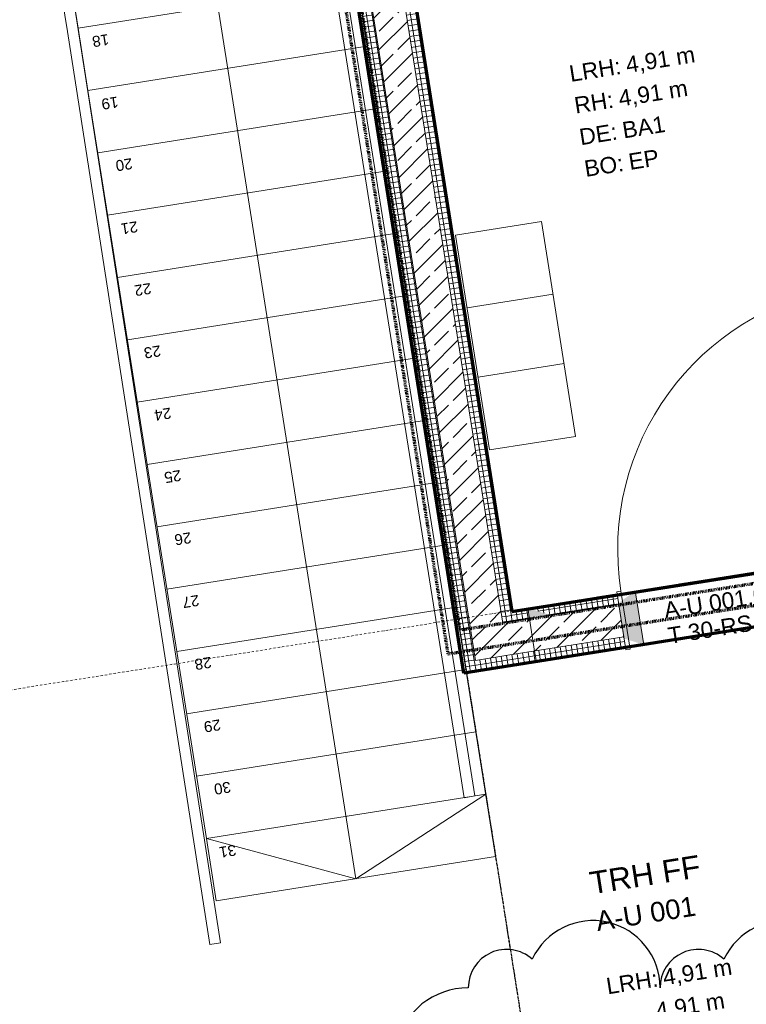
# Model space of a CAD drawing. Header units: millimetres. Extents: x 1523 to 74423, y -42059 to 10268.
# Tile 38 of 77: x 36489 to 39828, y -24454 to -19930. Entities that reach past the tile are written whole.
import ezdxf

# ---------------------------------------------------------------- set-up
doc = ezdxf.new("R2010")
doc.units = ezdxf.units.MM
for name, pattern in [('_Projekt 07 -  _  -  _  -  _  -', [7.5, 3.5, -2, 0, -2]), ('CAx_nichtHalbton', [20001.0584, 10000, -0.5292, 10000, -0.5292]), ('IMPORT-STRICHPUNKT _7_', [20, 10, -5, 0, -5]), ('Rasterlinie', [22.225, 12.7, -3.175, 3.175, -3.175])]:
    doc.linetypes.add(name, pattern=pattern)
for name, color, linetype, lineweight, true_color in [('40 A--Umwehrung', 7, 'Continuous', 13, 0x656565), ('50 A--Möblierung', 7, 'Continuous', 13, 0x656565), ('90 A--Achsraster _1_50_', 7, 'IMPORT-STRICHPUNKT _7_', 13, 0x656565), ('G-____-REVC-OTLN', 1, 'Continuous', 25, 0xff0000), ('Neubau_10 A--Wand innen _tragend_', 7, 'Continuous', 13, 0x656565), ('Neubau_20 A--Gründungsbelag', 7, 'Continuous', 13, 0x656565), ('Neubau_40 A--Treppe', 7, 'Continuous', 13, 0x656565), ('Neubau_40 A--Umwehrung', 7, 'Continuous', 13, 0x656565), ('Neubau_80 A--Raum', 7, 'Continuous', 13, 0x656565), ('Xref_706_5_--_ÜP_-1_000_16_Übersichtsplan UG_IFC 2025_01_13_dwg', 7, 'Continuous', 13, 0x767676), ('XX', 7, 'Continuous', 18, 0x804040)]:
    doc.layers.add(name, color=color, linetype=linetype, lineweight=lineweight, true_color=true_color)
doc.layers.add('S-GRID-____-OTLN', color=7, linetype='Continuous', lineweight=9)
doc.styles.add('Arial', font='arial.ttf', dxfattribs={"height": 75})
doc.styles.add('Arial_5', font='arial.ttf', dxfattribs={"height": 50})
doc.styles.add('Arial_B', font='txt', dxfattribs={"height": 103.174603})
doc.styles.add('Arial_B_1', font='txt', dxfattribs={"height": 90.277778})
pattern_1 = [(131.336, (0, 0), (90.10192, 79.25683), []), (131.336, (-45.05, -39.63), (90.10192, 79.25683), [90, -30])]
pattern_2 = [(5.336, (0, 0), (-2.324905, 24.8916616), []), (95.336, (0, 0), (24.8916616, 2.324905), [])]
pattern_3 = [(95.336, (0, 0), (24.8916616, 2.324905), []), (185.336, (0, 0), (-2.324905, 24.8916616), [])]

# ---------------------------------------------------------------- blocks, each defined once
blk = doc.blocks.new('Xref_706_5_--_ÜP_-1_000_11_Übersichtsplan UG_IFC 2024_09_30_dwg_Tür Ol 1-Fl 27_3-41959623-SuD_-1UG gesamt Plot  - Blatt 1')
at = {"layer": 'Neubau_10 A--Wand innen _tragend_', "color": 9, "true_color": 0xcbcbcb}
blk.add_line((610, 10), (610, 1230), dxfattribs=at)
at = {"layer": 'Neubau_10 A--Wand innen _tragend_', "color": 9, "true_color": 0xcbcbcb, "flags": 128}
for points in [[(-630, -260), (-610, -260), (-610, 10), (-630, 10)], [(-630, -250), (-630, -200), (-630, -50), (-630, 0), (-630, -50), (-630, -200)], [(630, -260), (610, -260), (610, 10), (630, 10)], [(630, -250), (630, -200), (630, -50), (630, 0), (630, -50), (630, -200)]]:
    blk.add_lwpolyline(points, close=True, dxfattribs=at)
at = {"layer": 'Neubau_10 A--Wand innen _tragend_', "color": 9, "true_color": 0xcbcbcb}
blk.add_arc((610, 10), 1220, 90, 180, dxfattribs=at)
blk = doc.blocks.new('Xref_706_5_--_ÜP_-1_000_11_Übersichtsplan UG_IFC 2024_09_30_dwg_Standard-Rastermarker_7-V4-SuD_-1UG gesamt Plot  - Blatt 1')
at = {"layer": '90 A--Achsraster _1_50_', "color": 9, "true_color": 0xcbcbcb}
blk.add_line((0, 0), (53642.7, 0), dxfattribs=at)
blk = doc.blocks.new('Xref_706_5_--_ÜP_-1_000_11_Übersichtsplan UG_IFC 2024_09_30_dwg_Standard-Rastermarker_12-V6-SuD_-1UG gesamt Plot  - Blatt 1')
at = {"layer": '90 A--Achsraster _1_50_', "color": 9, "true_color": 0xcbcbcb}
blk.add_line((507.6, 0), (28500, 0), dxfattribs=at)
blk = doc.blocks.new('Xref_706_5_--_ÜP_-1_000_16_Übersichtsplan UG_IFC 2025_01_13_dwg-35469238-SuD_-1UG gesamt Plot  - Blatt 1')
at = {"layer": 'Neubau_10 A--Wand innen _tragend_', "true_color": 0xededed}
for points in [[(17072.3, -90215.1), (16823.3, -90238.4), (16882.4, -90333.3), (16881, -90318.4), (17037.8, -90303.7), (17040.4, -90297.2)], [(16919.6, -90731.6), (16910.3, -90632), (16869.8, -90736.2), (16889.5, -90734.4)]]:
    blk.add_hatch(color=7, dxfattribs=at).paths.add_polyline_path(points)
at = {"layer": 'Neubau_10 A--Wand innen _tragend_', "true_color": 0xcbcbcb}
h = blk.add_hatch(dxfattribs=at)
h.set_pattern_fill('FP_11', color=9, style=0, pattern_type=2)
h.set_pattern_definition(pattern_3)
h.paths.add_polyline_path([(16869.8, -90736.2), (16910.3, -90632), (16882.4, -90333.3), (16873.6, -90319.1), (16831.2, -90323), (16860.6, -90637.3)])
h.paths.add_polyline_path([(16926.6, -90806.3), (16919.6, -90731.6), (16869.8, -90736.2), (16876.8, -90810.9), (16884.7, -90810.2)])
h = blk.add_hatch(dxfattribs=at)
h.set_pattern_fill('FP_5', color=9, style=0, pattern_type=2)
h.set_pattern_definition(pattern_1)
h.paths.add_polyline_path([(17080.6, -90842.1), (17030.4, -90304.4), (16881, -90318.4), (16931.2, -90856), (16995.4, -90850)])
h = blk.add_hatch(dxfattribs=at)
h.set_pattern_fill('FP_11', color=9, style=0, pattern_type=2)
h.set_pattern_definition(pattern_3)
h.paths.add_polyline_path([(17144.3, -90986.8), (17080.2, -90299.8), (17030.4, -90304.4), (17094.5, -90991.4), (17102.4, -90990.7)])
h = blk.add_hatch(dxfattribs=at)
h.set_pattern_fill('FP_3', color=9, style=0, pattern_type=2)
h.set_pattern_definition(pattern_2)
h.paths.add_polyline_path([(16881.5, -90860.7), (16876.8, -90810.9), (12446.1, -91224.8), (12450.7, -91274.5), (16873.6, -90861.4)])
h = blk.add_hatch(dxfattribs=at)
h.set_pattern_fill('FP_11', color=9, style=0, pattern_type=2)
h.set_pattern_definition(pattern_3)
h.paths.add_polyline_path([(16931.2, -90856), (16926.6, -90806.3), (16876.8, -90810.9), (16923.8, -90849.9)])
h = blk.add_hatch(dxfattribs=at)
h.set_pattern_fill('FP_11', color=9, style=0, pattern_type=2)
h.set_pattern_definition(pattern_3)
h.paths.add_polyline_path([(16931.2, -90856), (16876.8, -90810.9), (16881.5, -90860.7)])
h = blk.add_hatch(dxfattribs=at)
h.set_pattern_fill('FP_5', color=9, style=0, pattern_type=2)
h.set_pattern_definition(pattern_1)
h.paths.add_polyline_path([(17094.5, -90991.4), (17080.6, -90842.1), (16931.2, -90856), (17084.3, -90982.9)])
h = blk.add_hatch(dxfattribs=at)
h.set_pattern_fill('FP_5', color=9, style=0, pattern_type=2)
h.set_pattern_definition(pattern_1)
h.paths.add_polyline_path([(16945.2, -91005.4), (16931.2, -90856), (12450.7, -91274.5), (12464.7, -91423.9), (16921.5, -91007.6)])
h = blk.add_hatch(dxfattribs=at)
h.set_pattern_fill('FP_5', color=9, style=0, pattern_type=2)
h.set_pattern_definition(pattern_1)
h.paths.add_polyline_path([(17094.5, -90991.4), (16931.2, -90856), (16945.2, -91005.4), (16985.7, -91001.6)])
h = blk.add_hatch(dxfattribs=at)
h.set_pattern_fill('FP_3', color=9, style=0, pattern_type=2)
h.set_pattern_definition(pattern_2)
h.paths.add_polyline_path([(17099.2, -91041.2), (17094.5, -90991.4), (12464.7, -91423.9), (12469.3, -91473.7), (17091.3, -91042)])
h = blk.add_hatch(dxfattribs=at)
h.set_pattern_fill('FP_11', color=9, style=0, pattern_type=2)
h.set_pattern_definition(pattern_3)
h.paths.add_polyline_path([(17149, -91036.6), (17144.3, -90986.8), (17094.5, -90991.4), (17141.5, -91030.4)])
h = blk.add_hatch(dxfattribs=at)
h.set_pattern_fill('FP_11', color=9, style=0, pattern_type=2)
h.set_pattern_definition(pattern_3)
h.paths.add_polyline_path([(17149, -91036.6), (17094.5, -90991.4), (17099.2, -91041.2), (17141.1, -91037.3)])
at = {"layer": '40 A--Umwehrung', "color": 9, "true_color": 0xcbcbcb, "flags": 128}
blk.add_lwpolyline([(18314.7, -92243.8), (14085.8, -92628.3), (13883.9, -92647.2), (13916.5, -92988.3), (14105.2, -93000.3), (17168.5, -93196.5), (17142.9, -93144.7), (14108.4, -92950.4), (13962.2, -92941.1), (13938.5, -92692.3), (14090.4, -92678.1), (18319.3, -92293.6)], close=True, dxfattribs=at)
at = {"layer": '50 A--Möblierung', "color": 9, "true_color": 0xcbcbcb}
for p, q in [((15797.2, -90896.7), (15760, -90498.4)), ((15475.2, -90926.8), (15438, -90528.5))]:
    blk.add_line(p, q, dxfattribs=at)
at = {"layer": '50 A--Möblierung', "color": 9, "true_color": 0xcbcbcb, "flags": 128}
blk.add_lwpolyline([(16134, -90865.2), (15138.4, -90958.2), (15101.2, -90560), (16096.8, -90466.9)], close=True, dxfattribs=at)
at = {"layer": 'Neubau_10 A--Wand innen _tragend_', "color": 9, "true_color": 0xcbcbcb}
blk.add_line((17072.3, -90215.1), (16823.3, -90238.4), dxfattribs=at)
at = {"layer": 'Neubau_10 A--Wand innen _tragend_', "color": 9, "true_color": 0xcbcbcb, "flags": 128}
for points in [[(12450.7, -91274.5), (16931.2, -90856), (16926.6, -90806.3), (16881, -90318.4)], [(12464.7, -91423.9), (17094.5, -90991.4), (17080.6, -90842.1), (17030.4, -90304.4)], [(17080.2, -90299.8), (16831.2, -90323), (16869.8, -90736.2), (16919.6, -90731.6), (17069, -90717.6), (17118.8, -90713), (17080.2, -90299.8)], [(16869.8, -90736.2), (16876.8, -90810.9), (12446.1, -91224.8), (12450.7, -91274.5), (12464.7, -91423.9), (12469.3, -91473.7), (17099.2, -91041.2), (17149, -91036.6), (17118.8, -90713)]]:
    blk.add_lwpolyline(points, dxfattribs=at)
at = {"layer": 'Neubau_20 A--Gründungsbelag', "color": 9, "true_color": 0xcbcbcb, "flags": 128}
blk.add_lwpolyline([(18077.2, -94557.3), (20505.4, -94712.8), (20112.7, -90508.6), (19926.7, -88517.3), (16939.7, -88796.3), (16963, -89045.2), (16714.1, -89068.5), (16831.2, -90323), (17080.2, -90299.8), (17125.7, -90787.7), (17125.7, -90787.6), (17149, -91036.6), (12469.3, -91473.7), (12725.4, -94214.7)], dxfattribs=at)
blk.add_lwpolyline([(12675.1, -91203.4), (16876.8, -90810.9), (16690.8, -88819.6), (12489.1, -89212)], close=True, dxfattribs=at)
at = {"layer": 'Neubau_40 A--Treppe', "color": 9, "true_color": 0xcbcbcb}
for p, q in [((16556.6, -91091.9), (16677.5, -92386.3)), ((16100, -92440.2), (15979.1, -91145.8)), ((16267.8, -91118.9), (16388.7, -92413.2)), ((15233.8, -92521.1), (15112.9, -91226.8)), ((14656.3, -92575.1), (14535.4, -91280.7)), ((14945, -92548.1), (14824.1, -91253.7))]:
    blk.add_line(p, q, dxfattribs=at)
at = {"layer": 'Neubau_40 A--Treppe', "color": 9, "true_color": 0xcbcbcb, "flags": 128}
for points in [[(18060.7, -91604.2), (17832.4, -92278.4), (18121.2, -92251.4), (18000.3, -90957.1), (15690.3, -91172.8), (15811.2, -92467.2), (15690.3, -91172.8), (15401.6, -91199.8), (15522.5, -92494.1), (15401.6, -91199.8), (13957.9, -91334.6)], [(17074.3, -93841.8), (13320.9, -93601.5), (13177, -92060.4), (14018.3, -91981.8), (18060.7, -91604.2), (17711.5, -90984), (17832.4, -92278.4), (16966.2, -92359.3)], [(17543.7, -92305.4), (17422.8, -91011), (17543.7, -92305.4)], [(14367.5, -92602), (16966.2, -92359.3), (16845.3, -91064.9)], [(17255, -92332.3), (17134.1, -91038), (17255, -92332.3)], [(16741.3, -93169.1), (13916.5, -92988.3), (13884.6, -92647.1), (14078.8, -92629), (13957.9, -91334.6), (12469.3, -91473.7), (12725.4, -94214.7), (17407.2, -94514.4), (16741.3, -93169.1)], [(14078.8, -92629), (14367.5, -92602), (14246.6, -91307.7)]]:
    blk.add_lwpolyline(points, dxfattribs=at)
at = {"layer": 'Neubau_40 A--Umwehrung', "color": 9, "true_color": 0xcbcbcb, "flags": 128}
blk.add_lwpolyline([(17442.4, -91059.4), (13678.3, -91415.6), (12523.8, -91519), (12771.2, -94167.5), (14025.3, -94247.8), (18945.2, -94562.8), (18948.4, -94512.9), (14028.5, -94197.9), (12817, -94120.3), (12578.2, -91564.3), (13682.9, -91465.4), (17447.1, -91109.2), (17720.8, -91083.6), (17716.2, -91033.8)], close=True, dxfattribs=at)
for name, p, rotation in [('Xref_706_5_--_ÜP_-1_000_11_Übersichtsplan UG_IFC 2024_09_30_dwg_Standard-Rastermarker_7-V4-SuD_-1UG gesamt Plot  - Blatt 1', (18705.3, -110386.7), 95.33628353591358), ('Xref_706_5_--_ÜP_-1_000_11_Übersichtsplan UG_IFC 2024_09_30_dwg_Tür Ol 1-Fl 27_3-41959623-SuD_-1UG gesamt Plot  - Blatt 1', (16772.6, -89695.8), 95.33628353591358), ('Xref_706_5_--_ÜP_-1_000_11_Übersichtsplan UG_IFC 2024_09_30_dwg_Standard-Rastermarker_12-V6-SuD_-1UG gesamt Plot  - Blatt 1', (33555.7, -89504.1), 185.3362835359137)]:
    blk.add_blockref(name, p, dxfattribs=dict(rotation=rotation))
at = {"layer": 'Neubau_10 A--Wand innen _tragend_', "char_height": 75, "attachment_point": 1, "rotation": 95.3363, "line_spacing_factor": 0.941778, "style": 'Arial'}
for s, insert, width in [('A-U 001.01-St/HPL', (16884, -90115.7), 1071.552), ('T 30-RS', (17001.4, -90104.7), 465.533)]:
    blk.add_mtext(s, dxfattribs=dict(at, insert=insert, width=width))
at = {"layer": 'Neubau_40 A--Treppe', "char_height": 50, "width": 93.047, "attachment_point": 1, "rotation": 275.3363, "line_spacing_factor": 0.941778, "style": 'Arial_5'}
for s, insert in [('30', (17627.5, -92148.6)), ('31', (17918.3, -92142.9)), ('29', (17339.1, -92177)), ('27', (16762.3, -92239.1)), ('28', (17049.9, -92201)), ('25', (16184.1, -92285.3)), ('26', (16472.5, -92256.9)), ('24', (15895.3, -92312.4)), ('22', (15317.9, -92367.2)), ('23', (15606.8, -92341.7)), ('20', (14739.9, -92416.8)), ('21', (15030.8, -92411.1)), ('18', (14164, -92487.7)), ('19', (14453.3, -92463.7))]:
    blk.add_mtext(s, dxfattribs=dict(at, insert=insert))
at = {"layer": 'Neubau_80 A--Raum', "attachment_point": 1, "rotation": 95.3363, "line_spacing_factor": 0.941778}
for s, insert, char_height, width, style in [('4,91 m', (14371.1, -90130.4), 75, 382.894, 'Arial'), ('4,91 m', (14523.1, -90173.7), 75, 382.894, 'Arial'), ('4,91 m', (18565.7, -90228.8), 75, 382.894, 'Arial'), ('BA1', (14670.3, -90165.7), 75, 236.898, 'Arial'), ('4,91 m', (18717.7, -90272), 75, 382.894, 'Arial'), ('EP', (14816.5, -90146.3), 75, 167.114, 'Arial'), ('TRH FF', (18099.1, -90537.3), 103.17, 597.439, 'Arial_B'), ('A-U 001', (18282, -90519.8), 90.28, 543.112, 'Arial_B_1'), ('LRH:', (14395.5, -90392.2), 75, 284.645, 'Arial'), ('DE:', (14688.9, -90364.8), 75, 208.434, 'Arial'), ('BO:', (14835.6, -90351.1), 75, 215.779, 'Arial'), ('RH:', (14542.2, -90378.5), 75, 214.861, 'Arial'), ('LRH:', (18590.2, -90490.5), 75, 284.645, 'Arial')]:
    blk.add_mtext(s, dxfattribs=dict(at, insert=insert, char_height=char_height, width=width, style=style))
blk = doc.blocks.new('Family - ___-42520987-SuD_-1UG gesamt Plot  - Blatt 1')
at = {"layer": 'G-____-REVC-OTLN'}
for centre, radius, start, end in [((14491.8, -90442.5), 308.4, 83.6681, 238.4594), ((14448.1, -90836.6), 176.2, 131.8578, 263.6681), ((14394.6, -91318.4), 308.4, 83.6681, 238.4594), ((14350.9, -91712.5), 176.2, 131.8578, 263.6681), ((14669.6, -91925.2), 340.2, 173.6681, 328.4594)]:
    blk.add_arc(centre, radius, start, end, dxfattribs=at)

msp = doc.modelspace()

# ---------------------------------------------------------------- linework, layer by layer
at = {"layer": 'S-GRID-____-OTLN', "linetype": 'Rasterlinie', "lineweight": 25}
msp.add_line((35930.776, -6441.738), (41178.107, -39572.084), dxfattribs=at)
at = {"layer": 'XX', "color": 6, "linetype": '_Projekt 07 -  _  -  _  -  _  -', "lineweight": 70, "true_color": 0xff00ff}
for p, q in [((37690.05, -18004.512), (38456.579, -22844.185)), ((38456.579, -22844.185), (40751.957, -22480.633))]:
    msp.add_line(p, q, dxfattribs=at)
at = {"layer": 'XX', "color": 5, "linetype": '_Projekt 07 -  _  -  _  -  _  -', "lineweight": 70, "true_color": 0x0000ff}
for p, q in [((37760.375, -17993.374), (38511.261, -22734.278)), ((38511.261, -22734.278), (40908.724, -22354.557))]:
    msp.add_line(p, q, dxfattribs=at)
at = {"layer": 'XX', "color": 7, "linetype": 'CAx_nichtHalbton', "lineweight": 70, "true_color": 0xffffff}
for p, q in [((38530.125, -22933.152), (37804.269, -18350.278)), ((38078.378, -18403.05), (38751.062, -22650.107)), ((38751.062, -22650.107), (40726.438, -22337.231)), ((40762.301, -22579.61), (38530.125, -22933.152))]:
    msp.add_line(p, q, dxfattribs=at)

# ---------------------------------------------------------------- block references
at = {"layer": 'G-____-REVC-OTLN', "rotation": 276.3318582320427}
msp.add_blockref('Family - ___-42520987-SuD_-1UG gesamt Plot  - Blatt 1', (128297.139, 0), dxfattribs=at)
at = {"layer": 'Xref_706_5_--_ÜP_-1_000_16_Übersichtsplan UG_IFC 2025_01_13_dwg', "color": 9, "true_color": 0xcbcbcb, "rotation": 273.663716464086}
msp.add_blockref('Xref_706_5_--_ÜP_-1_000_16_Übersichtsplan UG_IFC 2025_01_13_dwg-35469238-SuD_-1UG gesamt Plot  - Blatt 1', (128297.139, 0), dxfattribs=at)

doc.saveas('drawing.dxf')
